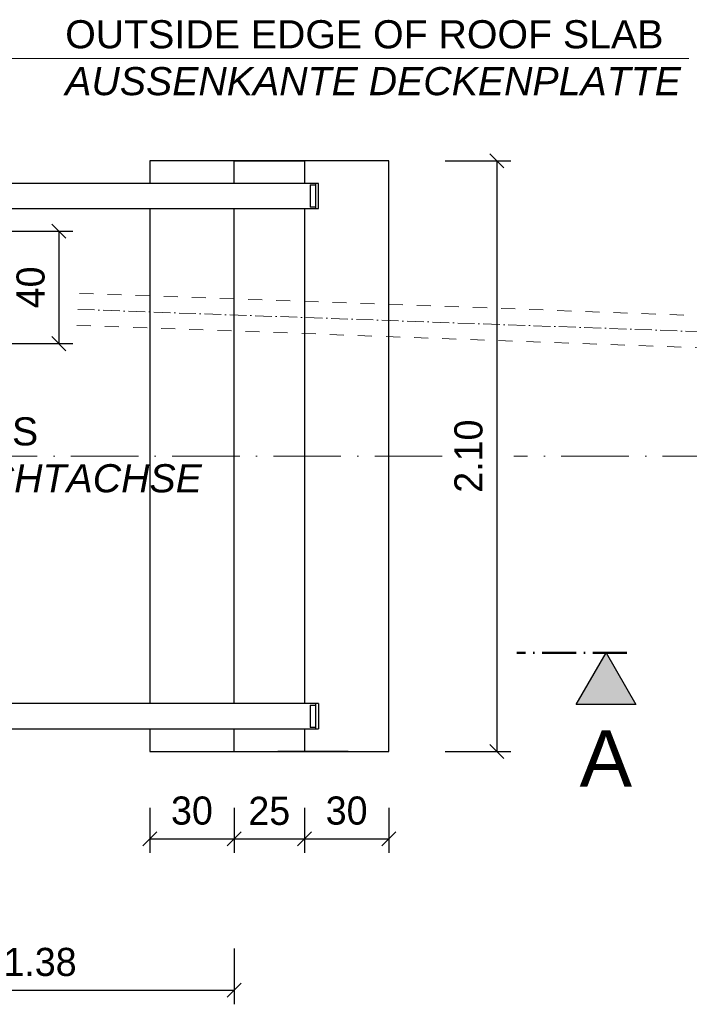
# Model space of a CAD drawing. Header units: millimetres. Extents: x -14064 to 10606674, y -83552 to 74051.
# Tile 9 of 256: x 2031 to 4412, y -30310 to -26809. Entities that reach past the tile are written whole.
import ezdxf

# ---------------------------------------------------------------- set-up
doc = ezdxf.new("R2010")
doc.units = ezdxf.units.MM
doc.linetypes.add('ACAD_ISO10W100', pattern=[18, 12, -3, 0, -3])
doc.linetypes.add('JIS_02_1.0', pattern=[2, 1, -1])
doc.layers.add('Bemaßung', color=7, linetype='Continuous', lineweight=9)
doc.layers.add('Beschriftung', color=7, linetype='Continuous', lineweight=9)
doc.styles.add('LBB3.5M1000', font='isocp.shx', dxfattribs={"height": 3.5})
doc.dimstyles.new('DIN', dxfattribs={"dimtxt": 2.5, "dimasz": 2.5, "dimexe": 1.25, "dimexo": 0.625, "dimtad": 1, "dimtih": 1, "dimdec": 4, "dimdsep": 46, "dimlunit": 6, "dimtxsty": 'Standard', "dimcen": 2.5, "dimadec": 0, "dimazin": 0, "dimtfac": 1, "dimtdec": 4, "dimtmove": 0, "dimatfit": 3, "dimfxl": 0, "dimtvp": 1, "dimtolj": 1, "dimtzin": 0, "dimarcsym": 0})

# ---------------------------------------------------------------- blocks, each defined once
blk = doc.blocks.new('_Oblique')
at = {"color": 0, "linetype": 'ByBlock', "lineweight": -2}
blk.add_line((-0.5, -0.5), (0.5, 0.5), dxfattribs=at)
blk = doc.blocks.new('*D194')
at = {"layer": 'Bemaßung', "color": 0, "lineweight": -2, "transparency": 16777216}
for p, q in [((1263.6, -27560.8), (2220.5, -27560.8)), ((2170.5, -27560.8), (2170.5, -27960.8)), ((1513.6, -27960.8), (2220.5, -27960.8))]:
    blk.add_line(p, q, dxfattribs=at)
at = {"layer": 'DEFPOINTS', "color": 0, "transparency": 16777216}
for p in [(1163.6, -27560.8), (1413.6, -27960.8), (2170.5, -27960.8)]:
    blk.add_point(p, dxfattribs=at)
at = {"layer": 'Bemaßung', "color": 0, "lineweight": -2, "transparency": 16777216, "xscale": 50, "yscale": 50, "zscale": 50}
for p, rotation in [((2170.5, -27560.8), 90), ((2170.5, -27960.8), 270)]:
    blk.add_blockref('_Oblique', p, dxfattribs=dict(at, rotation=rotation))
at = {"layer": 'Bemaßung', "color": 0, "transparency": 16777216, "insert": (2070.5, -27760.8), "char_height": 100, "attachment_point": 5, "rotation": 90}
blk.add_mtext('\\A1;40', dxfattribs=at)
blk = doc.blocks.new('*D118')
at = {"layer": 'Bemaßung', "color": 0, "lineweight": -2, "transparency": 16777216}
for p, q in [((1413.6, -30110.8), (1413.6, -30309.8)), ((2793.6, -30110.8), (2793.6, -30309.8)), ((1413.6, -30259.8), (2793.6, -30259.8))]:
    blk.add_line(p, q, dxfattribs=at)
at = {"layer": 'DEFPOINTS', "color": 0, "transparency": 16777216}
for p in [(1413.6, -29410.8), (2793.6, -29410.8), (2793.6, -30259.8)]:
    blk.add_point(p, dxfattribs=at)
at = {"layer": 'Bemaßung', "color": 0, "lineweight": -2, "transparency": 16777216, "xscale": 50, "yscale": 50, "zscale": 50, "rotation": 180}
blk.add_blockref('_Oblique', (1413.6, -30259.8), dxfattribs=at)
at = {"layer": 'Bemaßung', "color": 0, "lineweight": -2, "transparency": 16777216, "xscale": 50, "yscale": 50, "zscale": 50}
blk.add_blockref('_Oblique', (2793.6, -30259.8), dxfattribs=at)
at = {"layer": 'Bemaßung', "color": 0, "transparency": 16777216, "insert": (2103.6, -30159.8), "char_height": 100, "attachment_point": 5}
blk.add_mtext('\\A1;1.38', dxfattribs=at)
blk = doc.blocks.new('*D160')
at = {"layer": 'Bemaßung', "color": 0, "lineweight": -2, "transparency": 16777216}
for p, q in [((2493.6, -29610.8), (2493.6, -29771.6)), ((2793.6, -29610.8), (2793.6, -29771.6)), ((2493.6, -29721.6), (2793.6, -29721.6))]:
    blk.add_line(p, q, dxfattribs=at)
at = {"layer": 'DEFPOINTS', "color": 0, "transparency": 16777216}
for p in [(2493.6, -29410.8), (2793.6, -29410.8), (2793.6, -29721.6)]:
    blk.add_point(p, dxfattribs=at)
at = {"layer": 'Bemaßung', "color": 0, "lineweight": -2, "transparency": 16777216, "xscale": 50, "yscale": 50, "zscale": 50, "rotation": 180}
blk.add_blockref('_Oblique', (2493.6, -29721.6), dxfattribs=at)
at = {"layer": 'Bemaßung', "color": 0, "lineweight": -2, "transparency": 16777216, "xscale": 50, "yscale": 50, "zscale": 50}
blk.add_blockref('_Oblique', (2793.6, -29721.6), dxfattribs=at)
at = {"layer": 'Bemaßung', "color": 0, "transparency": 16777216, "insert": (2643.6, -29621.6), "char_height": 100, "attachment_point": 5}
blk.add_mtext('\\A1;30', dxfattribs=at)
blk = doc.blocks.new('*D119')
at = {"layer": 'Bemaßung', "color": 0, "lineweight": -2, "transparency": 16777216}
for p, q in [((3043.6, -29610.8), (3043.6, -29771.6)), ((3343.6, -29610.8), (3343.6, -29771.6)), ((3043.6, -29721.6), (3343.6, -29721.6))]:
    blk.add_line(p, q, dxfattribs=at)
at = {"layer": 'DEFPOINTS', "color": 0, "transparency": 16777216}
for p in [(3043.6, -29410.8), (3343.6, -29410.8), (3343.6, -29721.6)]:
    blk.add_point(p, dxfattribs=at)
at = {"layer": 'Bemaßung', "color": 0, "lineweight": -2, "transparency": 16777216, "xscale": 50, "yscale": 50, "zscale": 50, "rotation": 180}
blk.add_blockref('_Oblique', (3043.6, -29721.6), dxfattribs=at)
at = {"layer": 'Bemaßung', "color": 0, "lineweight": -2, "transparency": 16777216, "xscale": 50, "yscale": 50, "zscale": 50}
blk.add_blockref('_Oblique', (3343.6, -29721.6), dxfattribs=at)
at = {"layer": 'Bemaßung', "color": 0, "transparency": 16777216, "insert": (3193.6, -29621.6), "char_height": 100, "attachment_point": 5}
blk.add_mtext('\\A1;30', dxfattribs=at)
blk = doc.blocks.new('*D161')
at = {"layer": 'Bemaßung', "color": 0, "lineweight": -2, "transparency": 16777216}
for p, q in [((2793.6, -29610.8), (2793.6, -29771.6)), ((3043.6, -29610.8), (3043.6, -29771.6)), ((2793.6, -29721.6), (3043.6, -29721.6))]:
    blk.add_line(p, q, dxfattribs=at)
at = {"layer": 'DEFPOINTS', "color": 0, "transparency": 16777216}
for p in [(2793.6, -29410.8), (3043.6, -29410.8), (3043.6, -29721.6)]:
    blk.add_point(p, dxfattribs=at)
at = {"layer": 'Bemaßung', "color": 0, "lineweight": -2, "transparency": 16777216, "xscale": 50, "yscale": 50, "zscale": 50, "rotation": 180}
blk.add_blockref('_Oblique', (2793.6, -29721.6), dxfattribs=at)
at = {"layer": 'Bemaßung', "color": 0, "lineweight": -2, "transparency": 16777216, "xscale": 50, "yscale": 50, "zscale": 50}
blk.add_blockref('_Oblique', (3043.6, -29721.6), dxfattribs=at)
at = {"layer": 'Bemaßung', "color": 0, "transparency": 16777216, "insert": (2918.6, -29622.6), "char_height": 100, "attachment_point": 5}
blk.add_mtext('\\A1;25', dxfattribs=at)
blk = doc.blocks.new('*D165')
at = {"layer": 'Bemaßung', "color": 0, "lineweight": -2, "transparency": 16777216}
for p, q in [((3543.6, -27310.8), (3777.3, -27310.8)), ((3727.3, -27310.8), (3727.3, -29410.8)), ((3543.6, -29410.8), (3777.3, -29410.8))]:
    blk.add_line(p, q, dxfattribs=at)
at = {"layer": 'DEFPOINTS', "color": 0, "transparency": 16777216}
for p in [(3343.6, -27310.8), (3343.6, -29410.8), (3727.3, -29410.8)]:
    blk.add_point(p, dxfattribs=at)
at = {"layer": 'Bemaßung', "color": 0, "lineweight": -2, "transparency": 16777216, "xscale": 50, "yscale": 50, "zscale": 50}
for p, rotation in [((3727.3, -27310.8), 90), ((3727.3, -29410.8), 270)]:
    blk.add_blockref('_Oblique', p, dxfattribs=dict(at, rotation=rotation))
at = {"layer": 'Bemaßung', "color": 0, "transparency": 16777216, "insert": (3627.3, -28360.8), "char_height": 100, "attachment_point": 5, "rotation": 90}
blk.add_mtext('\\A1;2.10', dxfattribs=at)

msp = doc.modelspace()

# ---------------------------------------------------------------- hatches: boundary and pattern name
at = {"layer": 'Bemaßung'}
h = msp.add_hatch(color=256, dxfattribs=at)
h.dxf.hatch_style = 1
h.paths.add_polyline_path([(4010.0842, -29243.32838), (4115.82239, -29060.18447), (4221.56057, -29243.32838)])

# ---------------------------------------------------------------- linework, layer by layer
for p, q in [((2793.57682, -27390.76993), (2793.57682, -27310.76993)), ((2793.57682, -27310.76993), (3043.57682, -27310.76993)), ((3043.57682, -27310.76993), (3043.57682, -27390.76993)), ((3093.57682, -27390.76993), (-471.42318, -27390.76993)), ((3063.57682, -27395.76993), (3063.57682, -27475.76993)), ((3063.57682, -27395.76993), (3083.57682, -27395.76993)), ((3083.57682, -27480.76993), (3083.57682, -27390.76993)), ((3093.57682, -27480.76993), (3093.57682, -27390.76993)), ((-471.42318, -27480.76993), (3093.57682, -27480.76993)), ((2793.57682, -29240.76993), (2793.57682, -27480.76993)), ((3043.57682, -27480.76993), (3043.57682, -29240.76993)), ((3083.57682, -27475.76993), (3063.57682, -27475.76993)), ((3093.57682, -29240.76993), (654.05688, -29240.76993)), ((3063.57682, -29245.76993), (3063.57682, -29325.76993)), ((3063.57682, -29245.76993), (3083.57682, -29245.76993)), ((3083.57682, -29330.76993), (3083.57682, -29240.76993)), ((3093.57682, -29240.76993), (3093.57682, -29330.76993)), ((654.05688, -29330.76993), (3093.57682, -29330.76993)), ((2793.57682, -29410.76993), (2793.57682, -29330.76993)), ((3043.57682, -29330.76993), (3043.57682, -29410.76993)), ((3083.57682, -29325.76993), (3063.57682, -29325.76993)), ((3199.57682, -29410.76993), (2949.57682, -29410.76993))]:
    msp.add_line(p, q)
at = {"linetype": 'ACAD_ISO10W100', "lineweight": 18, "ltscale": 5}
msp.add_line((2237.76618, -27838.91376), (4807.34451, -27931.13354), dxfattribs=at)
at = {"linetype": 'ACAD_ISO10W100', "lineweight": 18, "ltscale": 20}
for p, q in [((3533.62291, -28360.76993), (-636.42318, -28360.76993)), ((5277.08972, -28360.76993), (3787.93253, -28360.76993))]:
    msp.add_line(p, q, dxfattribs=at)
at = {"linetype": 'ACAD_ISO10W100', "lineweight": 50, "ltscale": 10}
msp.add_line((4189.38524, -29060.18447), (3798.11642, -29060.18447), dxfattribs=at)
at = {"lineweight": 9, "elevation": -475.00001}
msp.add_lwpolyline([(1518.89486, -26947.35859), (4410.53822, -26947.35859)], dxfattribs=at)
for points in [[(2493.57682, -29330.76993), (2493.57682, -29410.76993), (3343.57682, -29410.76993), (3343.57682, -27310.76993), (2493.57682, -27310.76993), (2493.57682, -27390.76993)], [(2493.57682, -27480.76993), (2493.57682, -29240.76993)]]:
    msp.add_lwpolyline(points)
at = {"linetype": 'JIS_02_1.0', "lineweight": 18, "ltscale": 50}
msp.add_lwpolyline([(2234.29519, -27895.97598), (4488.14008, -27976.86438), (4492.23956, -27862.63792), (2237.80513, -27781.72836)], dxfattribs=at)
msp.add_lwpolyline([(4115.82239, -29060.18447), (4221.56057, -29243.32838), (4010.0842, -29243.32838)], close=True)

# ---------------------------------------------------------------- texts
at = {"layer": 'Beschriftung', "attachment_point": 1, "style": 'LBB3.5M1000'}
for s, insert, char_height, width in [('{\\fArial|b0|i0|c0|p34;OUTSIDE EDGE OF ROOF SLAB\\P\\fArial|b0|i1|c0|p34;AUSSENKANTE DECKENPLATTE}', (2193.20479, -26810.68886, -475.00001), 100, 2787.8206945), ('{\\fArial|b0|i0|c0|p34;\\C256;PIT AXIS\\P\\fArial|b0|i1|c0|p34;SCHACHTACHSE}', (1522.65381, -28222.6559), 100, 1645.4276237), ('{\\fArial|b0|i0|c0|p34;A}', (4021.931, -29335.38297, -475.00001), 200, 216.1635874)]:
    msp.add_mtext(s, dxfattribs=dict(at, insert=insert, char_height=char_height, width=width))

# ---------------------------------------------------------------- dimensions: what is measured, and where the dimension line sits
at = {"layer": 'Bemaßung'}
for base, p1, p2, text, override, picture, middle in [((3727.29546, -29410.76993), (3343.57682, -27310.76993), (3343.57682, -29410.76993), '2.10', {"dimscale": 100, "dimtxt": 1, "dimasz": 0.5, "dimexe": 0.5, "dimexo": 2, "dimgap": 0.5, "dimtih": 0, "dimdec": 2, "dimblk1": 'Oblique', "dimblk2": 'Oblique', "dimsah": 1, "dimtmove": 2}, '*D165', (3627.29546, -28360.76993)), ((2170.53701, -27960.76993), (1163.57682, -27560.76993), (1413.57682, -27960.76993), '40', {"dimscale": 100, "dimtxt": 1, "dimasz": 0.5, "dimexe": 0.5, "dimexo": 1, "dimgap": 0.5, "dimtih": 0, "dimdec": 2, "dimblk1": 'Oblique', "dimblk2": 'Oblique', "dimsah": 1, "dimtmove": 2}, '*D194', (2070.53701, -27760.76993))]:
    dim = msp.add_linear_dim(base=base, p1=p1, p2=p2, angle=90, text=text, dimstyle='DIN', override=override, dxfattribs=at)
    dim.commit()
    dim.dimension.update_dxf_attribs({"geometry": picture, "text_midpoint": middle})
for base, p1, p2, text, override, picture, middle in [((2793.57682, -30259.82158), (1413.57682, -29410.76993), (2793.57682, -29410.76993), '1.38', {"dimscale": 100, "dimtxt": 1, "dimasz": 0.5, "dimexe": 0.5, "dimexo": 7, "dimgap": 0.5, "dimtih": 0, "dimdec": 2, "dimblk1": 'Oblique', "dimblk2": 'Oblique', "dimsah": 1, "dimtmove": 2}, '*D118', (2103.57682, -30159.82158)), ((2793.57682, -29721.58981), (2493.57682, -29410.76993), (2793.57682, -29410.76993), '30', {"dimscale": 100, "dimtxt": 1, "dimasz": 0.5, "dimexe": 0.5, "dimexo": 2, "dimgap": 0.5, "dimtih": 0, "dimdec": 2, "dimblk1": 'Oblique', "dimblk2": 'Oblique', "dimsah": 1, "dimtmove": 2}, '*D160', (2643.57682, -29621.58981)), ((3343.57682, -29721.58981), (3043.57682, -29410.76993), (3343.57682, -29410.76993), '30', {"dimscale": 100, "dimtxt": 1, "dimasz": 0.5, "dimexe": 0.5, "dimexo": 2, "dimgap": 0.5, "dimtih": 0, "dimdec": 2, "dimblk1": 'Oblique', "dimblk2": 'Oblique', "dimsah": 1, "dimtmove": 2}, '*D119', (3193.57682, -29621.58981))]:
    dim = msp.add_linear_dim(base=base, p1=p1, p2=p2, text=text, dimstyle='DIN', override=override, dxfattribs=at)
    dim.commit()
    dim.dimension.update_dxf_attribs({"geometry": picture, "text_midpoint": middle})
dim = msp.add_linear_dim(base=(3043.57682, -29721.58981), p1=(2793.57682, -29410.76993), p2=(3043.57682, -29410.76993), text='25', dimstyle='DIN', override={"dimscale": 100, "dimtxt": 1, "dimasz": 0.5, "dimexe": 0.5, "dimexo": 2, "dimgap": 0.5, "dimtih": 0, "dimdec": 2, "dimblk1": 'Oblique', "dimblk2": 'Oblique', "dimsah": 1, "dimtmove": 2}, dxfattribs=at)
dim.commit()
dim.dimension.update_dxf_attribs({"geometry": '*D161', "text_midpoint": (2918.57682, -29622.60516), "dimtype": 160})

doc.saveas('drawing.dxf')
